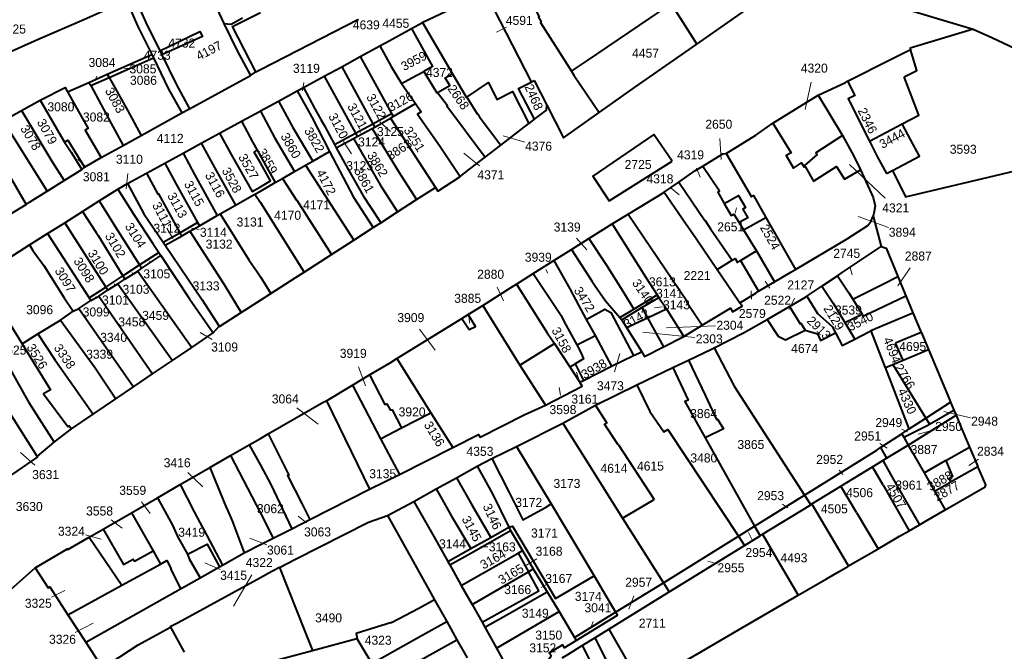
# Model space of a CAD drawing. Extents: x 99476 to 102828, y 406437 to 407931.
# Tile 27 of 48: x 100933 to 101206, y 406551 to 406726. Entities that reach past the tile are written whole.
import ezdxf
from ezdxf.enums import TextEntityAlignment as Align

# ---------------------------------------------------------------- set-up
doc = ezdxf.new("R2010")
doc.units = 0
doc.header["$MEASUREMENT"] = 0
for name, color, linetype, lineweight in [('BK_aanpijling', 10, 'Continuous', 0), ('BK_perceelnr', 10, 'Continuous', 13), ('BK_perceelnummer onder hoek', 10, 'Continuous', 13), ('BK_perceelsgrens', 10, 'Continuous', 40)]:
    doc.layers.add(name, color=color, linetype=linetype, lineweight=lineweight)
doc.styles.add('Style-WORKING', font='WORKING.shx')

msp = doc.modelspace()

# ---------------------------------------------------------------- linework, layer by layer
at = {"layer": 'BK_aanpijling', "linetype": 'Continuous', "lineweight": 0}
for p, q in [((101068.009917, 406723.497653), (101065.255, 406722.075)), ((100963.535525, 406712.074101), (100962.385, 406712.115)), ((100954.811062, 406709.955374), (100954.345, 406708.725)), ((101012.039633, 406708.132256), (101011.645, 406705.825)), ((101152.266239, 406708.234304), (101150.625, 406700.685)), ((101035.937, 406694.584), (101033.045, 406697.255)), ((101027.630947, 406694.270487), (101027.565, 406694.325)), ((101025.225198, 406688.475864), (101022.965, 406691.875)), ((101073.066594, 406691.696003), (101067.145, 406693.455)), ((101126.968852, 406692.628563), (101127.325, 406686.845)), ((100951.746668, 406684.848483), (100949.545, 406686.935)), ((101060.580402, 406685.127619), (101056.235, 406688.615)), ((101120.503072, 406684.48119), (101121.575, 406682.005)), ((101172.696979, 406676.207901), (101162.845, 406685.445)), ((100963.355653, 406682.954312), (100962.885, 406678.705)), ((101113.527673, 406678.959637), (101115.755, 406677.115)), ((101131.191966, 406672.060142), (101131.625, 406673.455)), ((101173.650587, 406668.083832), (101165.215, 406671.065)), ((100974.163, 406667.842), (100975.765, 406664.965)), ((100983.081913, 406667.488402), (100980.945, 406667.905)), ((101087.395624, 406665.137653), (101090.215, 406661.845)), ((100969.34172, 406658.684853), (100969.265, 406658.815)), ((101078.872864, 406656.396769), (101079.465, 406655.415)), ((101163.05755, 406657.028589), (101163.585, 406654.965)), ((101179.588208, 406656.86161), (101176.195, 406651.925)), ((100964.723139, 406654.867077), (100964.545, 406655.645)), ((100959.684705, 406651.993099), (100959.655, 406652.465)), ((101065.405695, 406651.521006), (101067.235, 406647.755)), ((101140.798353, 406651.292809), (101139.555, 406653.235)), ((100954.39583, 406648.689938), (100954.385, 406648.905)), ((101109.416836, 406648.272352), (101106.695, 406647.105)), ((101135.780793, 406648.265936), (101135.665, 406650.565)), ((101147.63718, 406648.540853), (101146.145, 406645.385)), ((101111.047398, 406646.108947), (101108.925, 406645.805)), ((101057.592309, 406644.477768), (101057.805, 406641.585)), ((101043.966452, 406639.923372), (101048.305, 406634.095)), ((101125.775311, 406640.854271), (101112.285, 406640.305)), ((100986.659272, 406637.035635), (100983.375, 406638.985)), ((101120.092486, 406637.658317), (101105.755, 406639.115)), ((101097.855804, 406628.117248), (101099.315, 406633.175)), ((101027.0784, 406629.498035), (101029.055, 406624.265)), ((101088.489494, 406624.421353), (101087.365, 406628.035)), ((101082.956238, 406621.62899), (101082.585, 406623.785)), ((101010.054171, 406618.196942), (101015.925, 406613.695)), ((101196.279531, 406615.406457), (101188.885, 406617.165)), ((101177.264671, 406612.282239), (101178.835, 406611.485)), ((101186.373245, 406612.038666), (101181.775, 406610.875)), ((101171.258093, 406608.266579), (101173.205, 406607.055)), ((100937.6359, 406602.349095), (100933.705, 406605.805)), ((101198.480432, 406603.949271), (101195.805, 406602.175)), ((100979.908849, 406600.243409), (100984.095, 406596.295)), ((101159.97493, 406600.895635), (101160.985, 406599.735)), ((100967.102234, 406592.135699), (100969.495, 406588.925)), ((101144.294287, 406591.561153), (101145.835, 406590.465)), ((101012.704772, 406586.385347), (101010.475, 406588.215)), ((100958.720657, 406587.212735), (100961.815, 406584.855)), ((100951.62176, 406583.008674), (100955.945, 406581.855)), ((101135.938538, 406581.696525), (101134.905, 406583.665)), ((101001.801149, 406580.270064), (100997.065, 406582.105)), ((101062.858045, 406579.684091), (101060.935, 406579.675)), ((100988.922182, 406573.433263), (100984.605, 406575.315)), ((101076.393546, 406576.398989), (101073.565, 406574.645)), ((101126.22877, 406575.03891), (101123.695, 406575.765)), ((100997.652325, 406571.940742), (100992.535, 406563.285)), ((101078.884762, 406569.163328), (101077.605, 406568.515)), ((100942.214756, 406565.841705), (100945.985, 406567.655)), ((101103.19705, 406566.151836), (101101.865, 406562.455)), ((100948.831431, 406556.020563), (100953.765, 406558.645)), ((101091.96344, 406559.08808), (101091.325, 406557.275))]:
    msp.add_line(p, q, dxfattribs=at)
at = {"layer": 'BK_perceelsgrens', "linetype": 'Continuous', "lineweight": 40}
for p, q in [((101120.625, 406718.81), (101145.229, 406736.032)), ((101074.927, 406708.353), (101062.235, 406733.129)), ((101113.52, 406729.941), (101120.625, 406718.81)), ((101000, 406711.767), (101027.1, 406725.68)), ((101041.78, 406723.11), (101044.773, 406724.746)), ((101044.773, 406724.746), (101053.116, 406710.584)), ((100972.177, 406716.93), (100972.735, 406715.789)), ((101027.595, 406715.331), (101033.03, 406718.31)), ((100957.677, 406710.427), (100970.016, 406715.899)), ((100958.176, 406709.556), (100970.421, 406714.985)), ((100970.016, 406715.899), (100970.421, 406714.985)), ((101022.477, 406712.525), (101027.595, 406715.331)), ((101027.595, 406715.331), (101036.24, 406699.562)), ((100997.25, 406710.14), (100998.7, 406711.1)), ((100998.7, 406711.1), (101000, 406711.767)), ((101017.649, 406709.879), (101022.477, 406712.525)), ((101022.477, 406712.525), (101031.11, 406696.774)), ((100946.719, 406705.57), (100952.597, 406708.175)), ((100952.597, 406708.175), (100957.677, 406710.427)), ((100952.597, 406708.175), (100953.088, 406707.3)), ((100953.088, 406707.3), (100958.176, 406709.556)), ((100957.677, 406710.427), (100958.176, 406709.556)), ((100980.43, 406700.92), (100997.25, 406710.14)), ((101011.96, 406706.76), (101017.649, 406709.879)), ((101017.649, 406709.879), (101026.274, 406694.145)), ((101038.998, 406707.889), (101042.86, 406702.329)), ((101074.819, 406708.298), (101074.927, 406708.353)), ((101074.927, 406708.353), (101075.709, 406708.754)), ((101075.709, 406708.754), (101079.19, 406701.909)), ((101005.041, 406703.033), (101010.2, 406705.84)), ((101010.2, 406705.84), (101011.96, 406706.76)), ((100933.919, 406700.382), (100939.106, 406703.318)), ((101000, 406700.29), (101005.041, 406703.033)), ((101141.68, 406696.91), (101154.21, 406704.66)), ((101154.21, 406704.66), (101160.888, 406693.508)), ((100928.852, 406697.514), (100933.919, 406700.382)), ((100967.057, 406693.544), (100978.26, 406699.76)), ((100978.26, 406699.76), (100980.43, 406700.92)), ((100994.74, 406697.43), (100999.962, 406700.269)), ((100999.962, 406700.269), (101000, 406700.29)), ((100999.962, 406700.269), (101000, 406700.199)), ((101036.693, 406698.732), (101042.86, 406702.329)), ((101031.11, 406696.774), (101036.24, 406699.562)), ((101031.639, 406695.81), (101035.989, 406698.322)), ((101035.989, 406698.322), (101036.693, 406698.732)), ((101035.989, 406698.322), (101048.395, 406679.142)), ((101036.24, 406699.562), (101036.693, 406698.732)), ((101026.274, 406694.145), (101031.11, 406696.774)), ((101026.777, 406693.225), (101030.878, 406695.406)), ((101030.878, 406695.406), (101031.639, 406695.81)), ((101031.11, 406696.774), (101031.639, 406695.81)), ((101066.501, 406690.865), (101074.245, 406696.796)), ((101136.97, 406693.56), (101141.68, 406696.91)), ((101168.37, 406691.98), (101177.398, 406696.711)), ((100962.079, 406690.781), (100967.057, 406693.544)), ((100983.663, 406691.352), (100988.709, 406694.114)), ((101020.526, 406691.021), (101026.274, 406694.145)), ((101023.38, 406691.42), (101025.699, 406692.652)), ((101025.699, 406692.652), (101026.777, 406693.225)), ((101026.274, 406694.145), (101026.777, 406693.225)), ((101128.78, 406688.52), (101136.97, 406693.56)), ((100955.97, 406687.392), (100962.079, 406690.781)), ((100978.616, 406688.59), (100983.663, 406691.352)), ((100999.117, 406689.417), (101000, 406687.817)), ((101014.449, 406686.4), (101019.116, 406689.066)), ((101020.526, 406691.021), (101020.99, 406690.11)), ((101020.99, 406690.11), (101023.38, 406691.42)), ((101062.123, 406687.512), (101066.501, 406690.865)), ((100951.4, 406684.71), (100955.97, 406687.392)), ((100973.571, 406685.828), (100978.616, 406688.59)), ((101000, 406687.817), (101004.057, 406680.464)), ((101012.474, 406685.272), (101014.449, 406686.4)), ((100945.759, 406681.051), (100950.65, 406684.13)), ((100950.65, 406684.13), (100951.4, 406684.71)), ((100968.499, 406683.049), (100973.571, 406685.828)), ((101006.086, 406681.623), (101009.414, 406683.524)), ((101009.414, 406683.524), (101012.474, 406685.272)), ((101012.474, 406685.272), (101025.801, 406664.555)), ((101173.05, 406682.95), (101174.7, 406683.79)), ((100941.071, 406678.099), (100945.759, 406681.051)), ((100963.25, 406680.18), (100968.499, 406683.049)), ((101004.057, 406680.464), (101006.086, 406681.623)), ((100955.471, 406675.402), (100960.62, 406678.64)), ((100960.62, 406678.64), (100963.25, 406680.18)), ((100998.502, 406677.291), (101000, 406678.147)), ((101000, 406678.147), (101004.057, 406680.464)), ((101043.158, 406675.761), (101048.395, 406679.142)), ((101048.395, 406679.142), (101049.073, 406678.094)), ((101111.635, 406677.855), (101115.643, 406680.63)), ((100950.825, 406672.479), (100955.471, 406675.402)), ((100993.079, 406674.194), (100998.502, 406677.291)), ((100998.502, 406677.291), (101000, 406674.923)), ((101037.934, 406672.388), (101043.158, 406675.761)), ((100931.33, 406672), (100935.24, 406674.38)), ((100945.903, 406669.384), (100950.825, 406672.479)), ((100988.871, 406671.79), (100993.079, 406674.194)), ((101000, 406674.923), (101012.138, 406655.737)), ((100983.144, 406668.519), (100988.09, 406671.344)), ((100988.09, 406671.344), (100988.871, 406671.79)), ((101033.264, 406669.372), (101037.934, 406672.388)), ((101097.24, 406669.08), (101101.68, 406671.78)), ((101133.556, 406667.408), (101139.752, 406670.788)), ((101139.752, 406670.788), (101147.88, 406656.43)), ((101169.372, 406671.158), (101171.55, 406662.78)), ((100941.18, 406666.413), (100945.903, 406669.384)), ((100945.903, 406669.384), (100957.237, 406651.55)), ((100977.69, 406666.583), (100982.648, 406669.411)), ((100980.477, 406666.996), (100983.144, 406668.519)), ((100982.648, 406669.411), (100983.144, 406668.519)), ((101025.801, 406664.555), (101031.167, 406668.018)), ((101031.167, 406668.018), (101033.264, 406669.372)), ((101090.762, 406665.003), (101097.24, 406669.08)), ((101132.31, 406669.458), (101133.556, 406667.408)), ((100936.15, 406663.25), (100941.18, 406666.413)), ((100941.18, 406666.413), (100952.655, 406648.553)), ((100973.12, 406663.975), (100977.69, 406666.583)), ((100973.697, 406663.123), (100978.18, 406665.684)), ((100977.69, 406666.583), (100978.18, 406665.684)), ((100978.18, 406665.684), (100980.477, 406666.996)), ((101019.676, 406660.602), (101025.801, 406664.555)), ((101086.012, 406662.013), (101090.762, 406665.003)), ((100973.12, 406663.975), (100973.697, 406663.123)), ((101081.083, 406658.911), (101086.012, 406662.013)), ((100966.628, 406657.692), (100971.916, 406661.151)), ((100967.219, 406656.767), (100972.49, 406660.3)), ((100971.916, 406661.151), (100972.49, 406660.3)), ((101012.138, 406655.737), (101019.676, 406660.602)), ((101075.427, 406655.351), (101081.083, 406658.911)), ((101126.259, 406656.445), (101130.367, 406658.997)), ((101132.734, 406658.925), (101137.09, 406661.569)), ((101132.734, 406658.925), (101137.69, 406650.42)), ((101137.09, 406661.569), (101142.112, 406653.037)), ((100961.98, 406654.652), (100966.628, 406657.692)), ((100966.14, 406655.972), (100967.219, 406656.767)), ((100966.628, 406657.692), (100967.219, 406656.767)), ((100957.237, 406651.55), (100961.98, 406654.652)), ((100960.606, 406652.474), (100962.513, 406653.778)), ((100961.98, 406654.652), (100962.513, 406653.778)), ((100962.513, 406653.778), (100966.14, 406655.972)), ((100966.14, 406655.972), (100981.02, 406634.892)), ((101000, 406654.373), (101002.921, 406649.797)), ((101070.77, 406652.42), (101075.427, 406655.351)), ((101075.427, 406655.351), (101083.148, 406643.737)), ((101155.202, 406651.854), (101159.48, 406654.72)), ((100952.655, 406648.553), (100957.237, 406651.55)), ((100955.295, 406649.072), (100957.741, 406650.758)), ((100957.237, 406651.55), (100957.741, 406650.758)), ((100957.741, 406650.758), (100960.606, 406652.474)), ((100960.606, 406652.474), (100975.682, 406631.272)), ((101137.69, 406650.42), (101142.112, 406653.037)), ((101151.049, 406649.07), (101155.202, 406651.854)), ((100952.655, 406648.553), (100953.097, 406647.864)), ((100953.097, 406647.864), (100955.295, 406649.072)), ((100955.295, 406649.072), (100970.181, 406627.542)), ((101000, 406647.916), (101002.921, 406649.797)), ((101103.201, 406645.495), (101109.703, 406649.416)), ((101105.477, 406645.892), (101110.152, 406648.72)), ((101109.703, 406649.416), (101110.152, 406648.72)), ((101110.152, 406648.72), (101112.211, 406645.535)), ((101163.751, 406648.208), (101166.308, 406644.038)), ((101178.37, 406649.16), (101180.34, 406644.483)), ((100948.262, 406644.876), (100949.792, 406645.67)), ((100949.792, 406645.67), (100953.097, 406647.864)), ((100949.792, 406645.67), (100964.934, 406623.983)), ((100994.722, 406644.517), (101000, 406647.916)), ((101057.433, 406643.998), (101061.466, 406646.498)), ((101061.466, 406646.498), (101071.737, 406629.957)), ((101099.362, 406643.18), (101103.201, 406645.495)), ((101099.936, 406642.541), (101105.477, 406645.892)), ((101105.477, 406645.892), (101107.017, 406643.095)), ((101107.017, 406643.095), (101112.211, 406645.535)), ((101140.04, 406642.61), (101146.256, 406646.241)), ((100944.767, 406642.426), (100948.262, 406644.876)), ((101037.72, 406631.78), (101055.664, 406642.902)), ((101055.664, 406642.902), (101057.433, 406643.998)), ((101090.078, 406642.577), (101092.576, 406638.159)), ((101099.362, 406643.18), (101099.936, 406642.541)), ((101099.936, 406642.541), (101101.208, 406640.367)), ((101101.208, 406640.367), (101107.017, 406643.095)), ((101107.017, 406643.095), (101111.44, 406635.063)), ((101161.551, 406641.734), (101166.308, 406644.038)), ((101180.34, 406644.483), (101182.645, 406639.01)), ((100938.489, 406638.611), (100944.767, 406642.426)), ((100986.913, 406638.888), (100988.62, 406640.8)), ((101101.208, 406640.367), (101105.406, 406633.656)), ((101117.02, 406637.92), (101122.09, 406641.01)), ((101161.551, 406641.734), (101164.287, 406637.168)), ((100934.126, 406635.866), (100938.489, 406638.611)), ((100981.02, 406634.892), (100986.913, 406638.888)), ((101092.576, 406638.159), (101097.093, 406629.652)), ((101111.44, 406635.063), (101117.02, 406637.92)), ((101168.757, 406639.486), (101169.017, 406639.621)), ((101168.757, 406639.486), (101172.688, 406629.239)), ((101182.645, 406639.01), (101177.474, 406636.85)), ((100975.682, 406631.272), (100981.02, 406634.892)), ((101071.737, 406629.957), (101081.317, 406635.958)), ((101081.317, 406635.958), (101085.546, 406629.547)), ((101177.474, 406636.85), (101175.577, 406636.058)), ((101177.7, 406631.36), (101175.577, 406636.058)), ((101037.72, 406631.78), (101047.098, 406616.823)), ((101097.093, 406629.652), (101103.13, 406632.67)), ((101103.13, 406632.67), (101105.406, 406633.656)), ((101177.7, 406631.36), (101184.638, 406634.28)), ((100970.181, 406627.542), (100975.682, 406631.272)), ((101071.737, 406629.957), (101078.799, 406618.93)), ((101085.546, 406629.547), (101086.965, 406630.349)), ((101085.546, 406629.547), (101088.34, 406625.31)), ((101086.965, 406630.349), (101089.27, 406625.74)), ((101089.27, 406625.74), (101097.093, 406629.652)), ((101104.08, 406624.56), (101114, 406629.33)), ((101114, 406629.33), (101118.322, 406631.36)), ((101172.688, 406629.239), (101172.826, 406629.298)), ((101172.826, 406629.298), (101174.825, 406630.15)), ((101179.334, 406612.34), (101172.826, 406629.298)), ((101174.825, 406630.15), (101177.7, 406631.36)), ((101174.825, 406630.15), (101183.915, 406615.328)), ((100964.934, 406623.983), (100970.181, 406627.542)), ((101025.42, 406624.45), (101030.17, 406627.276)), ((100924.726, 406626.141), (100938.259, 406604.728)), ((100960.031, 406620.658), (100964.934, 406623.983)), ((101018.263, 406620.112), (101025.42, 406624.45)), ((101025.42, 406624.45), (101033.238, 406609.584)), ((101088.34, 406625.31), (101089.27, 406625.74)), ((101092.65, 406618.91), (101104.08, 406624.56)), ((100953.772, 406616.414), (100960.031, 406620.658)), ((101018.263, 406620.112), (101030.13, 406595.69)), ((101083.61, 406613.92), (101092.65, 406618.91)), ((101183.915, 406615.328), (101190.745, 406619.782)), ((101190.745, 406619.782), (101191.679, 406617.558)), ((100947.75, 406612.33), (100953.772, 406616.414)), ((101038.997, 406612.665), (101047.098, 406616.823)), ((101047.098, 406616.823), (101053.15, 406607.17)), ((101179.076, 406607.881), (101192.294, 406616.096)), ((101179.334, 406612.34), (101183.915, 406615.328)), ((101183.915, 406615.328), (101184.921, 406613.688)), ((101184.921, 406613.688), (101191.679, 406617.558)), ((101191.679, 406617.558), (101192.294, 406616.096)), ((101033.238, 406609.584), (101038.997, 406612.665)), ((101070.746, 406607.504), (101083.61, 406613.92)), ((101083.61, 406613.92), (101090.499, 406602.924)), ((100943, 406608.67), (100947.75, 406612.33)), ((101000, 406609.73), (101002.15, 406610.972)), ((101171.42, 406607.178), (101177.292, 406611.008)), ((101177.292, 406611.008), (101179.334, 406612.34)), ((101177.292, 406611.008), (101177.827, 406610.07)), ((101177.827, 406610.07), (101179.076, 406607.881)), ((100938.259, 406604.728), (100943, 406608.67)), ((100991.709, 406604.941), (100996.941, 406607.963)), ((100996.941, 406607.963), (101000, 406609.73)), ((100996.941, 406607.963), (101000, 406602.282)), ((101033.238, 406609.584), (101038.41, 406599.75)), ((101038.41, 406599.75), (101053.15, 406607.17)), ((101063.94, 406604.11), (101070.746, 406607.504)), ((101070.746, 406607.504), (101080.393, 406591.618)), ((101098.963, 406607.975), (101098.863, 406607.909)), ((101098.963, 406607.975), (101108.859, 406592.825)), ((101122.95, 406609.867), (101136.605, 406585.434)), ((101171.42, 406607.178), (101173.102, 406604.238)), ((101173.102, 406604.238), (101179.076, 406607.881)), ((101189.427, 406603.595), (101196.033, 406607.319)), ((101196.033, 406607.319), (101198.332, 406601.965)), ((100986.035, 406601.664), (100991.709, 406604.941)), ((100991.709, 406604.941), (101000, 406589.013)), ((101054.183, 406598.833), (101059.9, 406602.03)), ((101059.9, 406602.03), (101063.94, 406604.11)), ((101090.499, 406602.924), (101093.697, 406597.82)), ((101160.423, 406596.458), (101169.224, 406601.861)), ((101169.224, 406601.861), (101172.035, 406603.587)), ((101172.153, 406596.74), (101169.224, 406601.861)), ((101172.035, 406603.587), (101173.102, 406604.238)), ((101190.795, 406597.672), (101198.332, 406601.965)), ((100977.825, 406596.922), (100986.035, 406601.664)), ((101030.13, 406595.69), (101038.41, 406599.75)), ((101183.489, 406600.152), (101186.34, 406595.159)), ((100971.543, 406593.293), (100977.825, 406596.922)), ((101048.615, 406595.718), (101054.183, 406598.833)), ((101093.697, 406597.82), (101100.105, 406587.674)), ((101152.46, 406591.569), (101160.423, 406596.458)), ((101164.729, 406589.24), (101160.423, 406596.458)), ((101172.153, 406596.74), (101179.336, 406584.181)), ((101013.708, 406587.318), (101030.13, 406595.69)), ((101042.45, 406592.27), (101048.615, 406595.718)), ((101136.605, 406585.434), (101150.38, 406594.025)), ((101150.38, 406594.025), (101152.107, 406591.352)), ((101186.34, 406595.159), (101189.315, 406589.95)), ((100964.332, 406589.128), (100971.543, 406593.293)), ((101035.12, 406588.43), (101042.45, 406592.27)), ((101080.393, 406591.618), (101092.237, 406571.732)), ((101105.24, 406590.69), (101108.859, 406592.825)), ((101138.796, 406583.179), (101152.107, 406591.352)), ((101152.107, 406591.352), (101152.46, 406591.569)), ((101162.546, 406574.423), (101152.46, 406591.569)), ((100956.553, 406584.635), (100964.332, 406589.128)), ((100964.332, 406589.128), (100970.396, 406578.567)), ((101000, 406589.013), (101003.572, 406582.151)), ((101100.105, 406587.674), (101105.24, 406590.69)), ((101164.729, 406589.24), (101170.73, 406579.181)), ((101008.648, 406584.739), (101013.708, 406587.318)), ((101100.105, 406587.674), (101111.404, 406569.784)), ((101132.145, 406582.652), (101136.605, 406585.434)), ((101136.605, 406585.434), (101138.104, 406582.751)), ((101179.336, 406584.181), (101182.199, 406585.838)), ((100952.675, 406582.395), (100956.553, 406584.635)), ((101003.572, 406582.151), (101008.648, 406584.739)), ((101063.666, 406582.334), (101068.645, 406585.118)), ((101068.645, 406585.118), (101069.114, 406584.217)), ((101069.114, 406584.217), (101072.429, 406578.678)), ((101133.828, 406580.11), (101138.104, 406582.751)), ((101138.104, 406582.751), (101138.796, 406583.179)), ((100952.675, 406582.395), (100961.671, 406569.095)), ((101000, 406580.33), (101003.572, 406582.151)), ((101058.167, 406579.259), (101063.666, 406582.334)), ((101111.404, 406569.784), (101132.145, 406582.652)), ((101113.006, 406567.248), (101133.828, 406580.11)), ((101132.145, 406582.652), (101133.828, 406580.11)), ((100970.396, 406578.567), (100972.378, 406574.965)), ((100989.57, 406574.67), (100995.556, 406578.049)), ((101051.795, 406575.697), (101058.167, 406579.259)), ((101055.526, 406569.053), (101071.231, 406577.992)), ((101071.231, 406577.992), (101072.429, 406578.678)), ((101071.231, 406577.992), (101074.069, 406572.835)), ((101072.429, 406578.678), (101075.444, 406573.647)), ((101162.546, 406574.423), (101170.73, 406579.181)), ((100961.671, 406569.095), (100972.378, 406574.965)), ((100988.68, 406574.2), (100989.57, 406574.67)), ((101051.795, 406575.697), (101052.35, 406574.7)), ((101052.35, 406574.7), (101055.526, 406569.053)), ((100912.14, 406551.2), (100937.73, 406573.88)), ((100983.33, 406571.182), (100988.68, 406574.2)), ((101058.524, 406563.724), (101074.069, 406572.835)), ((101074.069, 406572.835), (101075.444, 406573.647)), ((101075.444, 406573.647), (101079.234, 406567.294)), ((100946.78, 406560.936), (100961.671, 406569.095)), ((100977.95, 406568.147), (100983.33, 406571.182)), ((101055.526, 406569.053), (101058.524, 406563.724)), ((101092.237, 406571.732), (101098.186, 406561.663)), ((101098.186, 406561.663), (101111.404, 406569.784)), ((101111.404, 406569.784), (101113.006, 406567.248)), ((100951.72, 406553.35), (100977.95, 406568.147)), ((101079.234, 406567.294), (101082.565, 406561.799)), ((101096.273, 406556.912), (101113.006, 406567.248)), ((101058.524, 406563.724), (101061.26, 406558.86)), ((100946.78, 406560.936), (100951.72, 406553.35)), ((101065.238, 406551.7), (101082.565, 406561.799)), ((101082.565, 406561.799), (101086.796, 406554.652)), ((101051.505, 406559.097), (101054.341, 406554.038)), ((101061.26, 406558.86), (101062.02, 406557.46)), ((100975.12, 406557.52), (100978.94, 406550.611)), ((101062.02, 406557.46), (101065.238, 406551.7)), ((101092.423, 406554.555), (101096.273, 406556.912)), ((100951.72, 406553.35), (100956.35, 406546.18)), ((101014.368, 406551.021), (101026.681, 406554.319)), ((101026.681, 406554.319), (101030.846, 406547.49)), ((101054.341, 406554.038), (101057.178, 406548.979)), ((101086.796, 406554.652), (101087.307, 406553.805)), ((101088.949, 406552.428), (101092.423, 406554.555)), ((101088.949, 406552.428), (101096.753, 406536.972))]:
    msp.add_line(p, q, dxfattribs=at)
at = {"layer": 'BK_perceelsgrens', "linetype": 'Continuous', "lineweight": 40, "flags": 128}
for points in [[(100982.81, 406739.46), (100985.795, 406732.637), (100986.436, 406731.111), (100986.793, 406731.273), (100989.934, 406724.451)], [(101044.773, 406724.746), (101045.123, 406724.937), (101062.166, 406733.096)], [(101073.836, 406733.187), (101074.94, 406730.37), (101077.08, 406726.31), (101076.91, 406726.21), (101077.59, 406724.9), (101077.39, 406724.73), (101084.07, 406714.35), (101086, 406711.274)], [(100881.902, 406695.118), (100886.68, 406697.26), (100887.59, 406697.64), (100911.412, 406708.097), (100924.94, 406714.06), (100925.78, 406714.44), (100937.56, 406719.67), (100938.42, 406720.04), (100951.18, 406725.62), (100962.98, 406730.84)], [(100962.98, 406730.84), (100966.07, 406723.8), (100970.016, 406715.899)], [(100965.22, 406731.83), (100968.34, 406724.78), (100972.177, 406716.93)], [(101086, 406711.274), (101090.412, 406714.252), (101095.82, 406717.918), (101113.52, 406729.941)], [(101160.602, 406732.028), (101170.67, 406729.27), (101170.86, 406730.76), (101197.03, 406722.96)], [(100998.7, 406711.1), (100992.278, 406723.652), (101000, 406727.568)], [(100989.934, 406724.451), (100991.954, 406724.304), (100995.055, 406726.07)], [(100989.934, 406724.451), (100993.559, 406716.879), (100997.25, 406710.14)], [(100972.177, 406716.93), (100983.241, 406722.301), (100983.989, 406720.855), (100972.735, 406715.789)], [(101033.03, 406718.31), (101035.58, 406719.73), (101041.78, 406723.11)], [(101041.78, 406723.11), (101045.181, 406716.921), (101047.569, 406712.597), (101045.176, 406711.223)], [(101197.03, 406722.96), (101194.91, 406722.31), (101179.64, 406717.67), (101179.74, 406717.31)], [(101197.03, 406722.96), (101202.19, 406720.57), (101213.52, 406715.24)], [(101093.617, 406699.889), (101103.433, 406706.767), (101120.625, 406718.81)], [(101033.03, 406718.31), (101036.192, 406712.564), (101038.998, 406707.889)], [(101162.28, 406708.56), (101174.402, 406714.635), (101179.74, 406717.31)], [(101177.941, 406709.698), (101181.49, 406711.476), (101179.74, 406717.31)], [(100970.421, 406714.985), (100974.53, 406706.5), (100978.26, 406699.76)], [(100972.735, 406715.789), (100976.7, 406707.68), (100980.43, 406700.92)], [(101038.998, 406707.889), (101041.831, 406709.418), (101045.176, 406711.223)], [(101045.176, 406711.223), (101048.727, 406705.285), (101048.979, 406705.428)], [(101048.979, 406705.428), (101052.396, 406707.37), (101051.087, 406709.499), (101053.116, 406710.584)], [(101053.116, 406710.584), (101056.968, 406704.044), (101057.093, 406704.127)], [(101086, 406711.274), (101086.68, 406710.19), (101093.617, 406699.889)], [(100958.176, 406709.556), (100963.346, 406700.315), (100967.057, 406693.544)], [(101057.093, 406704.127), (101063.043, 406708.119), (101065.362, 406703.452), (101069.647, 406705.648), (101074.245, 406696.796)], [(101075.793, 406697.982), (101071.372, 406706.532), (101074.819, 406708.298)], [(101154.21, 406704.66), (101161.702, 406708.207), (101162.28, 406708.56)], [(101162.28, 406708.56), (101164.286, 406704.532), (101162.492, 406703.634), (101168.37, 406691.98)], [(101177.398, 406696.711), (101181.967, 406699.105), (101177.941, 406709.698)], [(100939.106, 406703.318), (100946.046, 406706.785), (100946.719, 406705.57)], [(100946.719, 406705.57), (100950.571, 406698.62), (100952.389, 406695.478), (100951.568, 406695.003), (100955.97, 406687.392)], [(100953.088, 406707.3), (100958.773, 406696.839), (100962.079, 406690.781)], [(101010.2, 406705.84), (101014.18, 406698.58), (101019.116, 406689.066)], [(101011.96, 406706.76), (101015.085, 406700.907), (101016.75, 406697.97), (101017.75, 406696.16), (101020.526, 406691.021)], [(101048.979, 406705.428), (101051.676, 406701.839), (101051.548, 406701.744), (101062.123, 406687.512)], [(100939.106, 406703.318), (100944.884, 406693.237), (100945.89, 406691.661)], [(101005.041, 406703.033), (101009.009, 406695.741), (101014.449, 406686.4)], [(101057.093, 406704.127), (101059.918, 406699.524), (101060.04, 406699.615), (101060.592, 406698.813), (101060.49, 406698.734), (101066.501, 406690.865)], [(100933.919, 406700.382), (100942.323, 406686.438), (100945.759, 406681.051)], [(101000, 406700.199), (101003.94, 406692.959), (101009.414, 406683.524)], [(101042.86, 406702.329), (101044.468, 406700.014), (101043.421, 406699.428), (101049.474, 406690.734), (101055.208, 406682.156)], [(101075.793, 406697.982), (101079.06, 406700.484), (101079.19, 406701.909)], [(101079.19, 406701.909), (101083.809, 406692.846), (101093.617, 406699.889)], [(100928.852, 406697.514), (100937.671, 406683.501), (100941.071, 406678.099)], [(100988.709, 406694.114), (100993.91, 406696.96), (100994.74, 406697.43)], [(100994.74, 406697.43), (100997.949, 406691.547), (100999.117, 406689.417)], [(101074.245, 406696.796), (101074.297, 406696.836), (101075.793, 406697.982)], [(100923.836, 406694.676), (100931.223, 406681.438), (100935.24, 406674.38)], [(101030.878, 406695.406), (101038.327, 406683.243), (101043.158, 406675.761)], [(101141.68, 406696.91), (101146.713, 406688.746), (101145.36, 406687.949), (101147.39, 406684.449), (101149.608, 406685.952), (101150.329, 406684.759), (101150.603, 406684.903)], [(101174.7, 406683.79), (101182.153, 406687.751), (101179.743, 406692.408), (101179.708, 406692.389), (101177.398, 406696.711)], [(100945.89, 406691.661), (100946.784, 406692.178), (100951.4, 406684.71)], [(100945.89, 406691.661), (100947.66, 406688.884), (100950.65, 406684.13)], [(100988.709, 406694.114), (100991.913, 406688.261), (100997.771, 406678.039), (101000, 406679.337)], [(101025.699, 406692.652), (101033.102, 406679.871), (101037.934, 406672.388)], [(101113.829, 406686.364), (101108.769, 406693.812), (101091.856, 406682.281), (101096.439, 406675.408), (101113.829, 406686.364)], [(101160.888, 406693.508), (101153.568, 406688.722), (101153.859, 406688.233), (101150.432, 406685.197), (101150.603, 406684.903)], [(101160.888, 406693.508), (101164.08, 406687.82), (101165.91, 406684.02)], [(101168.37, 406691.98), (101170.62, 406687.51), (101173.05, 406682.95)], [(100983.663, 406691.352), (100986.861, 406685.51), (100993.079, 406674.194)], [(101000, 406685.905), (100998.318, 406688.897), (100999.117, 406689.417)], [(101019.116, 406689.066), (101025.7, 406676.468), (101031.167, 406668.018)], [(101020.99, 406690.11), (101023.28, 406685.92), (101028.4, 406676.81), (101032.82, 406670.06), (101033.264, 406669.372)], [(100978.616, 406688.59), (100981.808, 406682.758), (100988.09, 406671.344)], [(101055.208, 406682.156), (101057.807, 406684.206), (101062.123, 406687.512)], [(101122.31, 406684.99), (101127.83, 406688.43), (101128.78, 406688.52)], [(101128.78, 406688.52), (101135.744, 406676.55), (101136.306, 406676.877), (101139.752, 406670.788)], [(101174.7, 406683.79), (101178.31, 406676.58), (101208.66, 406683.77), (101212.39, 406688.06)], [(100973.571, 406685.828), (100976.756, 406680.007), (100982.648, 406669.411)], [(101000, 406679.337), (101002.782, 406680.957), (101000, 406685.905)], [(101115.643, 406680.63), (101120.08, 406683.69), (101122.31, 406684.99)], [(101122.31, 406684.99), (101126.936, 406678.168), (101126.417, 406677.869), (101128.226, 406674.734)], [(101150.603, 406684.903), (101152.92, 406680.907), (101159.214, 406684.892), (101161.434, 406681.386), (101165.91, 406684.02)], [(101165.91, 406684.02), (101169.374, 406676.351), (101169.896, 406674.017), (101169.688, 406672.451), (101169.372, 406671.158)], [(100968.499, 406683.049), (100971.677, 406677.242), (100971.832, 406677.326), (100977.69, 406666.583)], [(101006.086, 406681.623), (101010.015, 406675.575), (101010.032, 406675.586), (101019.676, 406660.602)], [(101049.073, 406678.094), (101055.107, 406682.076), (101055.208, 406682.156)], [(100935.24, 406674.38), (100936.18, 406675.02), (100941.071, 406678.099)], [(100960.62, 406678.64), (100965.03, 406671.66), (100970.25, 406663.62), (100971.916, 406661.151)], [(100963.25, 406680.18), (100967.805, 406671.821), (100973.12, 406663.975)], [(101115.643, 406680.63), (101122.874, 406669.949), (101122.94, 406669.993), (101124.412, 406667.67), (101130.367, 406658.997)], [(100955.471, 406675.402), (100959.087, 406669.518), (100959.812, 406668.367), (100966.628, 406657.692)], [(101101.68, 406671.78), (101111.48, 406677.76), (101111.635, 406677.855)], [(101111.635, 406677.855), (101117.497, 406669.273), (101120.499, 406664.983), (101126.259, 406656.445)], [(101128.226, 406674.734), (101132.111, 406676.874), (101134.078, 406673.541), (101133.38, 406673.151), (101134.727, 406670.768), (101132.31, 406669.458)], [(100950.825, 406672.479), (100954.618, 406666.703), (100955.156, 406665.849), (100961.98, 406654.652)], [(101128.226, 406674.734), (101130.174, 406671.356), (101130.906, 406671.767), (101132.31, 406669.458)], [(100988.871, 406671.79), (100996.833, 406659.135), (100999.07, 406655.83), (101000, 406654.373)], [(101101.68, 406671.78), (101118.03, 406647.48), (101117.87, 406647.37), (101122.09, 406641.01)], [(101147.88, 406656.43), (101162.21, 406664.89), (101167.88, 406668.587), (101168.695, 406669.672), (101169.372, 406671.158)], [(101097.24, 406669.08), (101106.48, 406654.4), (101109.703, 406649.416)], [(101133.556, 406667.408), (101136.634, 406662.344), (101137.09, 406661.569)], [(100980.477, 406666.996), (100989.964, 406652.288), (100994.722, 406644.517)], [(101090.762, 406665.003), (101095.679, 406657.615), (101100.195, 406650.437), (101103.201, 406645.495)], [(100922.4, 406654.57), (100927.75, 406657.92), (100936.15, 406663.25)], [(100936.15, 406663.25), (100937.11, 406661.72), (100940.176, 406657.507), (100945.789, 406648.582), (100948.262, 406644.876)], [(100973.697, 406663.123), (100983.88, 406648.09), (100988.62, 406640.8)], [(101086.012, 406662.013), (101091.752, 406653.154), (101092.445, 406652.052), (101095.378, 406647.785), (101099.362, 406643.18)], [(101159.48, 406654.72), (101160.85, 406655.57), (101171.55, 406662.78)], [(101171.55, 406662.78), (101172.96, 406662.34), (101176.175, 406654.54)], [(100972.49, 406660.3), (100980.43, 406648.32), (100986.913, 406638.888)], [(101081.083, 406658.911), (101085.52, 406651.054), (101087.929, 406646.568)], [(101130.367, 406658.997), (101131.214, 406659.523), (101131.88, 406658.407), (101132.734, 406658.925)], [(101126.259, 406656.445), (101128.866, 406652.628), (101132.553, 406647.23)], [(101142.112, 406653.037), (101146.63, 406655.71), (101147.88, 406656.43)], [(101002.921, 406649.797), (101009.618, 406654.111), (101012.138, 406655.737)], [(101159.48, 406654.72), (101162.643, 406650.015), (101163.751, 406648.208)], [(101163.751, 406648.208), (101172.24, 406652.489), (101176.175, 406654.54)], [(101176.175, 406654.54), (101178.14, 406649.77), (101178.37, 406649.16)], [(101061.466, 406646.498), (101069.42, 406651.56), (101070.77, 406652.42)], [(101070.77, 406652.42), (101079.239, 406638.945), (101081.317, 406635.958)], [(101155.202, 406651.854), (101158.318, 406647.129), (101161.551, 406641.734)], [(101132.553, 406647.23), (101136.95, 406649.91), (101137.69, 406650.42)], [(101146.256, 406646.241), (101150.67, 406648.82), (101151.049, 406649.07)], [(101151.049, 406649.07), (101153.995, 406644.241), (101158.093, 406640.647), (101158.975, 406638.943)], [(101166.308, 406644.038), (101166.64, 406643.497), (101178.37, 406649.16)], [(100928.235, 406645.46), (100931.617, 406639.92), (100934.126, 406635.866)], [(101087.929, 406646.568), (101089.938, 406642.825), (101090.078, 406642.577)], [(101090.078, 406642.577), (101095.239, 406645.488), (101096.868, 406644.496), (101103.13, 406632.67)], [(101112.211, 406645.535), (101113.76, 406643.14), (101117.02, 406637.92)], [(101122.09, 406641.01), (101129.951, 406645.761), (101130.488, 406644.769), (101133.134, 406646.304), (101132.553, 406647.23)], [(101146.256, 406646.241), (101149.23, 406641.447), (101149.403, 406641.546), (101150.588, 406639.634)], [(100988.62, 406640.8), (100988.718, 406640.65), (100994.722, 406644.517)], [(101055.664, 406642.902), (101057.747, 406639.855), (101059.482, 406640.648), (101057.433, 406643.998)], [(101083.148, 406643.737), (101083.976, 406641.922), (101087.425, 406635.587)], [(101125.47, 406634.74), (101133.53, 406638.88), (101140.04, 406642.61)], [(101140.04, 406642.61), (101143.16, 406637.96), (101145.129, 406636.966), (101150.588, 406639.634)], [(101169.017, 406639.621), (101169.994, 406640.128), (101180.34, 406644.483)], [(100923.177, 406642.433), (100934.871, 406621.57), (100935.997, 406619.625), (100943, 406608.67)], [(100944.767, 406642.426), (100954.312, 406629.232), (100954.714, 406628.646), (100960.031, 406620.658)], [(100938.489, 406638.611), (100943.297, 406631.33), (100948.383, 406624.173), (100953.772, 406616.414)], [(101087.425, 406635.587), (101089.846, 406636.796), (101091.477, 406637.61), (101092.576, 406638.159)], [(101150.588, 406639.634), (101153.976, 406638.597), (101154.867, 406636.807), (101158.975, 406638.943)], [(101158.975, 406638.943), (101160.825, 406635.373), (101164.287, 406637.168)], [(101164.287, 406637.168), (101165.849, 406637.978), (101168.757, 406639.486)], [(101182.645, 406639.01), (101182.697, 406638.889), (101184.638, 406634.28)], [(100934.126, 406635.866), (100942.01, 406623.125), (100940.08, 406622.01), (100946.772, 406612.981), (100947.118, 406613.219), (100947.75, 406612.33)], [(101087.425, 406635.587), (101088.485, 406633.641), (101089.34, 406631.692), (101086.965, 406630.349)], [(101105.406, 406633.656), (101106.16, 406632.36), (101111.44, 406635.063)], [(101118.322, 406631.36), (101124.73, 406634.37), (101125.47, 406634.74)], [(101125.47, 406634.74), (101130.935, 406624.12), (101150.38, 406594.025)], [(101030.17, 406627.276), (101035.84, 406630.65), (101037.72, 406631.78)], [(101184.638, 406634.28), (101190.46, 406620.46), (101190.745, 406619.782)], [(101114, 406629.33), (101118.209, 406620.335), (101117.33, 406619.923), (101122.95, 406609.867)], [(101118.322, 406631.36), (101122.913, 406621.655), (101126.062, 406614.932), (101126.336, 406615.067), (101128.04, 406612.386), (101122.95, 406609.867)], [(101030.17, 406627.276), (101034.381, 406619.123), (101034.959, 406619.312), (101035.911, 406617.587), (101036.457, 406617.649), (101038.997, 406612.665)], [(101078.799, 406618.93), (101088.952, 406624.197), (101088.34, 406625.31)], [(101104.08, 406624.56), (101107.675, 406617.191), (101111.53, 406611.528), (101112.662, 406612.207), (101132.145, 406582.652)], [(101002.15, 406610.972), (101017.5, 406619.84), (101018.263, 406620.112)], [(101053.15, 406607.17), (101060.29, 406610.76), (101060.72, 406610.1), (101072.89, 406616.26), (101078.799, 406618.93)], [(101098.863, 406607.909), (101095.14, 406613.61), (101095.76, 406614), (101092.65, 406618.91)], [(101192.294, 406616.096), (101193.62, 406612.94), (101196.033, 406607.319)], [(101177.827, 406610.07), (101184.283, 406613.322), (101184.921, 406613.688)], [(101002.15, 406610.972), (101007.878, 406599.565), (101007.495, 406599.41), (101011.448, 406591.694), (101013.708, 406587.318)], [(101150.38, 406594.025), (101170.372, 406606.494), (101171.42, 406607.178)], [(101179.076, 406607.881), (101180.355, 406605.64), (101183.489, 406600.152)], [(100931.28, 406599.62), (100938.4, 406604.5), (100938.259, 406604.728)], [(101000, 406602.282), (101002.872, 406596.949), (101008.648, 406584.739)], [(101059.9, 406602.03), (101064.201, 406594.404), (101068.645, 406585.118)], [(101063.94, 406604.11), (101068.774, 406594.792), (101072.545, 406587.218), (101078.778, 406590.583), (101080.393, 406591.618)], [(101172.035, 406603.587), (101175.127, 406598.189), (101182.199, 406585.838)], [(101183.489, 406600.152), (101189.411, 406603.632), (101189.427, 406603.595)], [(101189.315, 406589.95), (101200.32, 406596.3), (101200.52, 406596.87), (101198.332, 406601.965)], [(101189.427, 406603.595), (101191.348, 406599.142), (101190.423, 406598.625), (101190.795, 406597.672)], [(100986.035, 406601.664), (100990.41, 406590.919), (100990.969, 406589.708), (100992.178, 406586.936), (100995.556, 406578.049)], [(100977.825, 406596.922), (100981.702, 406589.356), (100983.26, 406586.454), (100985.098, 406583.073), (100989.57, 406574.67)], [(101054.183, 406598.833), (101058.408, 406591.361), (101063.666, 406582.334)], [(101186.34, 406595.159), (101190.575, 406597.547), (101190.795, 406597.672)], [(101048.615, 406595.718), (101052.825, 406588.232), (101058.167, 406579.259)], [(100971.543, 406593.293), (100975.671, 406585.704), (100977.224, 406582.389), (100979.874, 406577.669)], [(101042.45, 406592.27), (101047.91, 406582.56), (101051.795, 406575.697)], [(101005.269, 406573.994), (101009.71, 406576.3), (101029.89, 406586.56), (101035.12, 406588.43)], [(101035.12, 406588.43), (101038.6, 406582.11), (101048.16, 406565.09)], [(101182.199, 406585.838), (101184.05, 406586.91), (101189.315, 406589.95)], [(101068.645, 406585.118), (101069.666, 406585.454), (101081.55, 406565.405), (101092.237, 406571.732)], [(100956.553, 406584.635), (100962.178, 406574.798), (100964.857, 406576.295), (100965.233, 406575.783), (100970.396, 406578.567)], [(101052.35, 406574.7), (101058.994, 406578.438), (101069.114, 406584.217)], [(101138.796, 406583.179), (101142.1, 406577.55), (101148.649, 406566.356)], [(101170.73, 406579.181), (101173.21, 406580.621), (101176.69, 406582.65), (101179.336, 406584.181)], [(100937.73, 406573.88), (100946.65, 406579.19), (100946.78, 406578.99), (100952.675, 406582.395)], [(100979.874, 406577.669), (100985.263, 406580.502), (100988.68, 406574.2)], [(100995.556, 406578.049), (100995.86, 406578.22), (101000, 406580.33)], [(100979.874, 406577.669), (100980.305, 406576.364), (100983.33, 406571.182)], [(100972.378, 406574.965), (100974.115, 406575.917), (100975.361, 406573.621), (100975.233, 406573.496), (100977.95, 406568.147)], [(100937.73, 406573.88), (100941.34, 406568.37), (100941.77, 406568.63), (100946.78, 406560.936)], [(101005.269, 406573.994), (101003.18, 406572.91), (101000, 406571.166)], [(101005.269, 406573.994), (101012.343, 406556.135), (101014.368, 406551.021)], [(101061.26, 406558.86), (101067.919, 406562.606), (101076.966, 406567.57), (101074.069, 406572.835)], [(101148.649, 406566.356), (101156.44, 406570.87), (101159.94, 406572.88), (101162.34, 406574.3), (101162.546, 406574.423)], [(101000, 406571.166), (100977.3, 406558.72), (100975.058, 406557.626), (100975.12, 406557.52)], [(101062.02, 406557.46), (101068.778, 406561.234), (101079.234, 406567.294)], [(101105.36, 406541.2), (101121.94, 406550.81), (101132.13, 406556.75), (101148.649, 406566.356)], [(101048.16, 406565.09), (101043.8, 406562.64), (101036.282, 406558.676), (101036.236, 406558.764), (101026.435, 406555.701), (101026.777, 406554.344), (101026.681, 406554.319)], [(101048.16, 406565.09), (101048.61, 406564.26), (101051.505, 406559.097)], [(101086.796, 406554.652), (101094.745, 406559.549), (101098.186, 406561.663)], [(101087.307, 406553.805), (101098.681, 406560.83), (101098.186, 406561.663)], [(101030.846, 406547.49), (101037.965, 406551.468), (101044.026, 406554.911), (101051.505, 406559.097)], [(100956.35, 406546.18), (100966.25, 406552.63), (100972.08, 406555.85), (100975.12, 406557.52)], [(101096.273, 406556.912), (101102.868, 406545.534), (101105.36, 406541.2)], [(101033.85, 406542.565), (101046.869, 406549.855), (101054.341, 406554.038)], [(101077.71, 406545.933), (101080.39, 406549.532), (101079.865, 406550.382), (101083.48, 406552.609), (101083.964, 406551.739), (101087.307, 406553.805)], [(101092.423, 406554.555), (101095.622, 406548.355), (101095.596, 406548.342), (101100.685, 406538.904)], [(101000.721, 406547.591), (101002.375, 406547.808), (101014.368, 406551.021)], [(101065.238, 406551.7), (101068.07, 406546.63), (101068.564, 406545.761)], [(101083.423, 406549.045), (101084.945, 406549.976), (101088.949, 406552.428)]]:
    msp.add_lwpolyline(points, dxfattribs=at)

# ---------------------------------------------------------------- texts
at = {"layer": 'BK_perceelnr', "linetype": 'Continuous', "lineweight": 13, "style": 'Style-WORKING'}
for s, p in [('3625', (100931.472695, 406722.955)), ('4639', (101029.276542, 406724.106)), ('4455', (101037.431695, 406724.541)), ('4591', (101071.563542, 406725.333)), ('4732', (100978.264542, 406719.076)), ('4733', (100971.493542, 406715.709)), ('4457', (101106.471613, 406716.295)), ('3084', (100956.227847, 406713.696)), ('3119', (101012.713695, 406712.075)), ('4320', (101153.105929, 406712.143)), ('3085', (100967.532847, 406711.932)), ('4372', (101049.507542, 406710.94)), ('3086', (100967.672847, 406708.773)), ('3080', (100944.858929, 406701.438)), ('3082', (100954.661847, 406698.607)), ('2650', (101126.712777, 406696.621)), ('3125', (101035.936847, 406694.584)), ('4112', (100975.066542, 406692.706)), ('3124', (101030.713847, 406691.722)), ('4376', (101076.900542, 406690.557)), ('4319', (101118.913695, 406688.152)), ('3593', (101194.280695, 406689.701)), ('3110', (100963.785777, 406686.93)), ('3123', (101027.439847, 406685.145)), ('2725', (101104.405695, 406685.49)), ('3081', (100954.649847, 406682.097)), ('4371', (101063.699542, 406682.624)), ('4318', (101110.446695, 406681.511)), ('4171', (101015.51939, 406674.305)), ('4170', (101007.535471, 406671.432)), ('4321', (101175.614847, 406673.472)), ('3131', (100997.143847, 406669.576)), ('3112', (100974.162695, 406667.842)), ('3114', (100987.007695, 406666.723)), ('3139', (101084.793847, 406668.176)), ('2651', (101130.005695, 406668.24)), ('3894', (101177.421695, 406666.751)), ('3132', (100988.593847, 406663.454)), ('2745', (101162.066542, 406660.904)), ('3939', (101076.807, 406659.822)), ('2887', (101181.863918, 406660.158)), ('3105', (100971.372695, 406655.239)), ('2880', (101063.648082, 406655.119)), ('3613', (101111.115542, 406653.023)), ('2221', (101120.715, 406654.74)), ('2127', (101149.356766, 406652.157)), ('3103', (100965.615695, 406650.968)), ('3133', (100984.982847, 406651.896)), ('3141', (101113.092695, 406649.849)), ('3101', (100959.935695, 406648.001)), ('3885', (101057.299, 406648.467)), ('2522', (101142.955, 406647.924)), ('3096', (100938.978542, 406645.319)), ('3099', (100954.596542, 406644.695)), ('3143', (101115.006695, 406646.676)), ('2579', (101135.981695, 406644.271)), ('3539', (101162.537, 406645.218)), ('3458', (100964.454847, 406641.947)), ('3459', (100971.032847, 406643.739)), ('3909', (101041.577542, 406643.132)), ('2304', (101129.771847, 406641.017)), ('3340', (100959.430929, 406637.666)), ('2303', (101124.071847, 406637.254)), ('3525', (100931.601, 406634.141)), ('3109', (100990.098695, 406634.994)), ('3919', (101025.664542, 406633.24)), ('4674', (101150.443237, 406634.609)), ('4695', (101180.322237, 406635.136)), ('3339', (100955.557, 406633.006)), ('3473', (101096.746542, 406624.274)), ('3064', (101006.879542, 406620.631)), ('3161', (101089.677542, 406620.602)), ('3920', (101041.936777, 406617.048)), ('3598', (101083.634695, 406617.687)), ('3864', (101122.518695, 406616.582)), ('2949', (101173.697542, 406614.093)), ('2948', (101200.170542, 406614.481)), ('2950', (101190.240777, 406613.02)), ('2951', (101167.861695, 406610.38)), ('4353', (101060.692847, 406606.132)), ('3865', (101135.576695, 406608.028)), ('3887', (101183.442918, 406606.647)), ('2834', (101201.814, 406606.16)), ('3480', (101122.575929, 406604.308)), ('2952', (101157.348695, 406603.913)), ('3416', (100976.998695, 406602.988)), ('4614', (101097.72539, 406601.447)), ('4615', (101107.81439, 406602.071)), ('3631', (100940.639695, 406599.708)), ('3135', (101033.803847, 406599.95)), ('3559', (100964.712, 406595.343)), ('3173', (101084.737542, 406597.25)), ('3961', (101179.22439, 406596.802)), ('2953', (101141.034695, 406593.88)), ('4506', (101165.616695, 406594.705)), ('3630', (100936.108777, 406590.876)), ('3558', (100955.539, 406589.637)), ('3062', (101002.759542, 406590.279)), ('3172', (101074.169542, 406592.011)), ('4505', (101158.649695, 406590.234)), ('3324', (100947.757, 406584.04)), ('3419', (100981.007695, 406583.755)), ('3063', (101015.796542, 406583.848)), ('3171', (101078.521542, 406583.538)), ('3061', (101005.530542, 406578.825)), ('3144', (101053.103695, 406580.547)), ('3163', (101066.857542, 406579.703)), ('3168', (101079.792542, 406578.507)), ('2954', (101137.797695, 406578.155)), ('4493', (101147.49039, 406576.693)), ('4322', (100999.687847, 406575.384)), ('2955', (101130.073695, 406573.937)), ('3415', (100992.588695, 406571.835)), ('3167', (101082.46246, 406570.971)), ('3166', (101071.120542, 406567.9)), ('2957', (101104.562613, 406569.915)), ('3174', (101090.627542, 406566.021)), ('3325', (100938.61, 406564.108)), ('3041', (101093.291695, 406562.861)), ('3490', (101018.845624, 406560.071)), ('3149', (101075.984695, 406561.349)), ('2711', (101108.330542, 406558.61)), ('3150', (101079.709929, 406555.301)), ('3326', (100945.3, 406554.142)), ('4323', (101032.564847, 406553.888)), ('3152', (101078.056847, 406551.774))]:
    msp.add_text(s, height=2.5, dxfattribs=at).set_placement(p, align=Align.MIDDLE_CENTER)
at = {"layer": 'BK_perceelnummer onder hoek', "linetype": 'Continuous', "lineweight": 13, "style": 'Style-WORKING'}
for s, rotation, p in [('4197', 27.132573, (100985.774284, 406717.001245)), ('3959', 27.798686, (101042.39773, 406714.124858)), ('3083', 298.715514, (100959.828927, 406703.248134)), ('3122', 298.537338, (101032.071927, 406701.529134)), ('3126', 28.785507, (101038.709866, 406702.871927)), ('2668', 304.626397, (101054.740653, 406704.094502)), ('2468', 293.822899, (101075.605815, 406704.125419)), ('3121', 298.358963, (101026.814928, 406698.900134)), ('3120', 298.045628, (101021.553265, 406696.174888)), ('2346', 296.437444, (101167.832932, 406697.619137)), ('3079', 299.438984, (100941.058775, 406694.580399)), ('3078', 300.934218, (100936.516765, 406692.916393)), ('3860', 299.666715, (101008.40994, 406690.707883)), ('3822', 299.801849, (101014.934, 406692.276)), ('3251', 303.021461, (101042.566, 406692.507)), ('3444', 28.32426, (101174.617731, 406692.629855)), ('3863', 33.176649, (101038.380745, 406689.647833)), ('3859', 298.615032, (101002.001, 406686.388)), ('3862', 301.345657, (101032.387841, 406685.547261)), ('3527', 299.540431, (100996.72789, 406684.928371)), ('3116', 298.560256, (100987.470854, 406679.890268)), ('3528', 298.203822, (100992.097, 406681.152)), ('4172', 297.332359, (101018.18972, 406680.560542)), ('3861', 299.460714, (101028.70785, 406681.131266)), ('3115', 298.655954, (100981.687854, 406677.472268)), ('3111', 298.200169, (100972.855856, 406671.584269)), ('3113', 298.455483, (100977.051855, 406674.222268)), ('3104', 302.742072, (100965.495835, 406665.906257)), ('2524', 299.004428, (101140.896, 406665.423)), ('3102', 300.953981, (100959.922843, 406663.172262)), ('3100', 301.81739, (100955.18661, 406658.449687)), ('3098', 302.127263, (100951.269757, 406656.294388)), ('3097', 301.629957, (100946.048961, 406653.595945)), ('3140', 304.056221, (101105.725275, 406650.34547)), ('3472', 301.981198, (101089.567758, 406648.162388)), ('3142', 28.684235, (101103.949732, 406642.873854)), ('2129', 301.415979, (101158.53892, 406643.15313)), ('2913', 315.729327, (101154.393672, 406640.30832)), ('3540', 26.590942, (101165.825994, 406642.062492)), ('3158', 297.97473, (101083.251, 406636.943)), ('4694', 291.588652, (101174.641719, 406634.150709)), ('3526', 301.592492, (100938.296, 406632.412)), ('3338', 304.702367, (100945.918, 406632.386)), ('3938', 29.666715, (101092.191, 406628.965)), ('2766', 301.394397, (101178.136682, 406626.867521)), ('4330', 294.975335, (101178.773748, 406620.015129)), ('3136', 301.364693, (101048.096921, 406610.95813)), ('3888', 30.052805, (101187.831, 406597.973)), ('4507', 300.453951, (101175.666872, 406593.825713)), ('2877', 29.630618, (101189.723356, 406595.152753)), ('3146', 294.978883, (101064.096871, 406588.108277)), ('3145', 298.405246, (101058.422855, 406584.742268)), ('3164', 29.088143, (101064.2896, 406576.315777)), ('3165', 30.260594, (101069.262605, 406572.189769))]:
    msp.add_text(s, height=2.5, rotation=rotation, dxfattribs=at).set_placement(p, align=Align.MIDDLE_CENTER)

doc.saveas('drawing.dxf')
